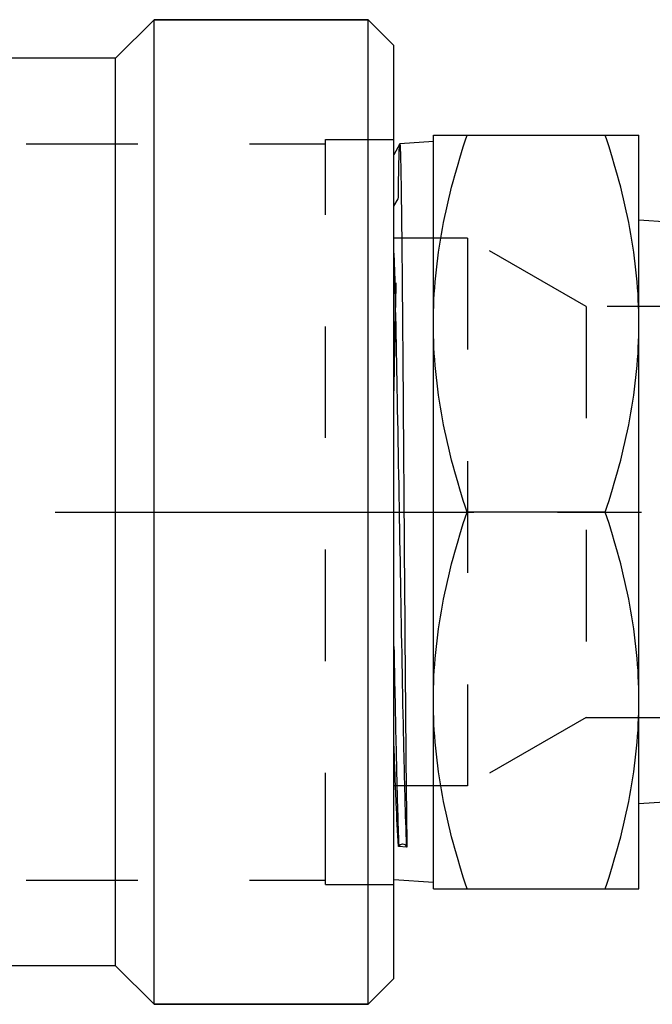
# Model space of a CAD drawing. Header units: millimetres. Extents: x 424 to 576, y 471 to 529.
# Tile 2 of 7: x 500 to 537, y 471 to 529. Entities that reach past the tile are written whole.
import ezdxf

# ---------------------------------------------------------------- set-up
doc = ezdxf.new("R2010")
doc.units = ezdxf.units.MM
doc.header["$LTSCALE"] = 65.185185
doc.linetypes.add('CENTER', pattern=[0.6, 0.375, -0.075, 0.075, -0.075])
doc.linetypes.add('HIDDEN', pattern=[0.2, 0.1, -0.1])
for name, color, linetype in [('ACHSEN_S', 7, 'CONTINUOUS'), ('FASEN', 7, 'CONTINUOUS'), ('KOERPER', 7, 'CONTINUOUS'), ('KONST.EL_MIT_GEO', 7, 'CONTINUOUS')]:
    doc.layers.add(name, color=color, linetype=linetype)

msp = doc.modelspace()

# ---------------------------------------------------------------- linework, layer by layer
at = {"layer": 'ACHSEN_S', "color": 2, "linetype": 'CENTER'}
msp.add_line((423.85, 500), (576.15, 500), dxfattribs=at)
at = {"layer": 'FASEN', "color": 7, "linetype": 'Continuous'}
for p, q in [((507.85, 528.75), (520.35, 528.75)), ((520.35, 471.25), (520.35, 528.75)), ((521.85, 527.25), (520.35, 528.75)), ((521.85, 472.75), (521.85, 527.25)), ((521.85, 472.75), (520.35, 471.25)), ((507.85, 471.25), (520.35, 471.25))]:
    msp.add_line(p, q, dxfattribs=at)
at = {"layer": 'KOERPER', "color": 7, "linetype": 'Continuous'}
for p, q in [((507.85, 528.75), (505.6, 526.5)), ((507.85, 471.25), (507.85, 528.75)), ((520.35, 528.75), (507.85, 528.75)), ((505.6, 526.5), (445.1, 526.5)), ((505.6, 473.5), (505.6, 526.5)), ((505.6, 473.5), (445.1, 473.5)), ((507.85, 471.25), (505.6, 473.5)), ((520.35, 471.25), (507.85, 471.25))]:
    msp.add_line(p, q, dxfattribs=at)
at = {"layer": 'KONST.EL_MIT_GEO', "color": 8, "linetype": 'HIDDEN'}
for p, q in [((517.85, 478.25), (517.85, 521.75)), ((517.85, 521.75), (521.85, 521.75)), ((521.85, 478.25), (521.85, 521.75)), ((487.35, 521.5), (517.85, 521.5)), ((521.85, 517.867), (522.104, 518.282)), ((526.15, 516), (521.85, 516)), ((526.15, 516), (526.15, 484)), ((533.078, 512), (526.15, 516)), ((553.851, 512), (533.078, 512)), ((533.078, 512), (533.078, 488)), ((533.078, 488), (526.15, 484)), ((533.078, 488), (553.851, 488)), ((526.15, 484), (521.85, 484)), ((487.35, 478.5), (517.85, 478.5)), ((517.85, 478.25), (521.85, 478.25))]:
    msp.add_line(p, q, dxfattribs=at)
at = {"layer": 'KONST.EL_MIT_GEO', "color": 7, "linetype": 'Continuous'}
for p, q in [((524.15, 521.639), (522.19, 521.509)), ((524.15, 478), (524.15, 522)), ((524.15, 522), (536.15, 522)), ((536.15, 478), (536.15, 522)), ((522.187, 521.507), (521.85, 520.859)), ((522.187, 521.507), (522.19, 521.509)), ((537.885, 516.928), (536.15, 517.043)), ((534.185, 500), (526.115, 500)), ((538.61, 483.12), (536.15, 482.957)), ((522.109, 480.46), (522.129, 480.494)), ((522.608, 480.429), (522.109, 480.46)), ((522.571, 480.494), (522.608, 480.429)), ((524.15, 478.361), (521.85, 478.514)), ((524.15, 478), (536.15, 478))]:
    msp.add_line(p, q, dxfattribs=at)
msp.add_arc((2353.763, 525.921), 1832.225, 181.056278, 181.234327, dxfattribs=at)
for points, knots in [([(524.15, 511), (524.15, 512.862), (524.529, 516.605), (525.522, 520.221), (526.115, 522)], [0, 0, 0, 0, 0.498127, 1, 1, 1, 1]), ([(536.15, 511), (536.15, 512.862), (535.771, 516.605), (534.778, 520.221), (534.185, 522)], [0, 0, 0, 0, 0.498127, 1, 1, 1, 1]), ([(522.19, 521.509), (522.192, 521.509), (522.195, 521.497), (522.198, 521.481), (522.202, 521.446), (522.207, 521.379), (522.213, 521.26), (522.221, 521.08), (522.228, 520.849), (522.236, 520.568), (522.243, 520.237), (522.254, 519.7), (522.267, 518.911), (522.282, 517.829), (522.297, 516.576), (522.312, 515.163), (522.327, 513.604), (522.347, 511.278), (522.373, 508.128), (522.402, 504.144), (522.422, 501.399), (522.432, 500)], [0, 0, 0, 0, 0.00034, 0.001251, 0.002757, 0.004862, 0.010864, 0.019246, 0.029992, 0.043074, 0.058461, 0.076118, 0.118062, 0.168503, 0.226953, 0.29285, 0.365559, 0.444379, 0.617274, 0.804876, 1, 1, 1, 1]), ([(521.85, 515.113), (521.926, 512.287), (522.047, 506.069), (522.209, 496.703), (522.348, 488.917), (522.47, 483.595), (522.534, 481.421), (522.571, 480.494)], [0, 0, 0, 0, 0.244927, 0.538813, 0.811583, 0.9196, 1, 1, 1, 1]), ([(526.115, 500), (525.522, 501.779), (524.529, 505.395), (524.15, 509.138), (524.15, 511)], [0, 0, 0, 0, 0.501873, 1, 1, 1, 1]), ([(534.185, 500), (534.778, 501.779), (535.771, 505.395), (536.15, 509.138), (536.15, 511)], [0, 0, 0, 0, 0.501873, 1, 1, 1, 1]), ([(522.432, 500), (522.46, 496.126), (522.498, 490.709), (522.557, 484.185), (522.589, 481.536), (522.608, 480.429)], [0, 0, 0, 0, 0.593828, 0.830394, 1, 1, 1, 1]), ([(524.15, 489), (524.15, 490.862), (524.529, 494.605), (525.522, 498.221), (526.115, 500)], [0, 0, 0, 0, 0.498127, 1, 1, 1, 1]), ([(536.15, 489), (536.15, 490.862), (535.771, 494.605), (534.778, 498.221), (534.185, 500)], [0, 0, 0, 0, 0.498127, 1, 1, 1, 1]), ([(526.115, 478), (525.522, 479.779), (524.529, 483.395), (524.15, 487.138), (524.15, 489)], [0, 0, 0, 0, 0.501873, 1, 1, 1, 1]), ([(534.185, 478), (534.778, 479.779), (535.771, 483.395), (536.15, 487.138), (536.15, 489)], [0, 0, 0, 0, 0.501873, 1, 1, 1, 1]), ([(522.109, 480.46), (522.056, 481.31), (521.962, 483.308), (521.889, 485.306), (521.85, 486.452)], [0, 0, 0, 0, 0.426263, 1, 1, 1, 1]), ([(521.964, 486.452), (521.977, 485.853), (522.023, 483.867), (522.075, 481.881), (522.129, 480.494)], [0, 0, 0, 0, 0.301303, 1, 1, 1, 1])]:
    msp.add_open_spline(points, degree=3, knots=knots, dxfattribs=at)
at = {"layer": 'KONST.EL_MIT_GEO', "color": 8, "linetype": 'HIDDEN'}
for points, knots in [([(522.104, 518.282), (522.11, 518.736), (522.12, 519.372), (522.134, 520.16), (522.145, 520.614), (522.155, 520.974), (522.163, 521.214), (522.171, 521.358), (522.176, 521.43), (522.181, 521.476), (522.184, 521.5), (522.187, 521.507)], [0, 0, 0, 0, 0.421861, 0.591532, 0.732551, 0.844317, 0.926347, 0.956098, 0.978285, 0.992899, 1, 1, 1, 1]), ([(521.85, 506.864), (521.889, 509.03), (521.962, 512.836), (522.051, 516.642), (522.104, 518.282)], [0, 0, 0, 0, 0.569057, 1, 1, 1, 1])]:
    msp.add_open_spline(points, degree=3, knots=knots, dxfattribs=at)
at = {"layer": 'KONST.EL_MIT_GEO', "color": 7, "linetype": 'Continuous'}
msp.add_open_spline([(522.129, 480.494), (522.171, 480.567), (522.35, 480.665), (522.529, 480.567), (522.571, 480.494)], degree=3, dxfattribs=at)

doc.saveas('drawing.dxf')
